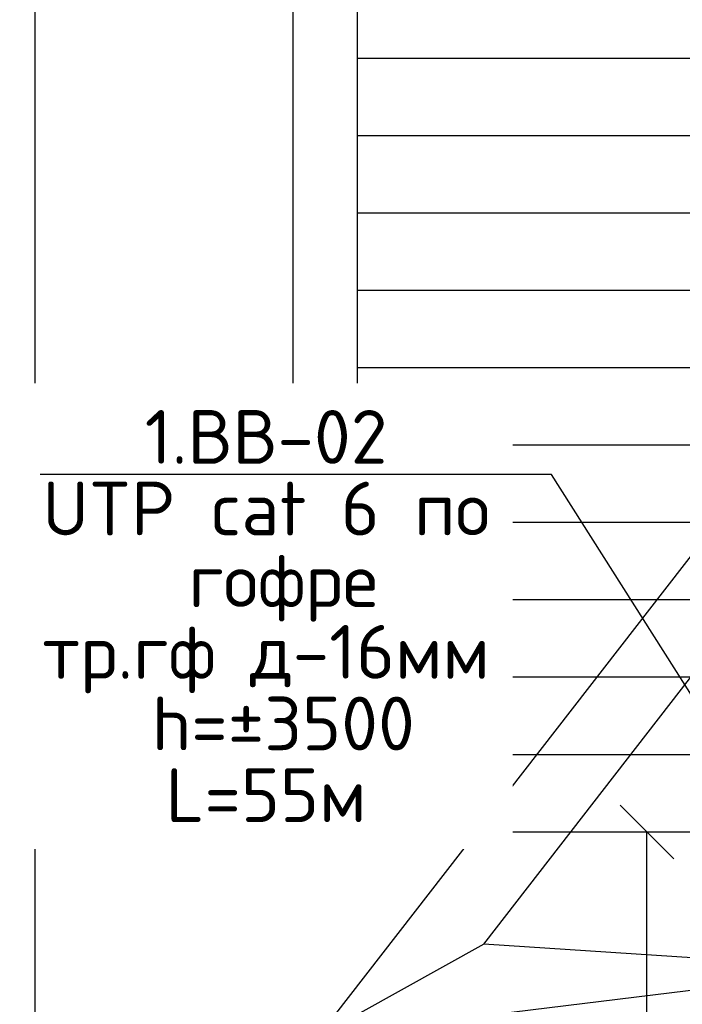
# Model space of a CAD drawing. Header units: millimetres. Extents: x 2008 to 593522, y -10016 to 93699.
# Tile 81 of 102: x 305460 to 308544, y 36725 to 41307. Entities that reach past the tile are written whole.
import ezdxf
from ezdxf import colors
from ezdxf.entities.mleader import LeaderData, LeaderLine
from ezdxf.math import Vec2, Vec3

# ---------------------------------------------------------------- set-up
doc = ezdxf.new("R2010")
doc.units = ezdxf.units.MM
doc.layers.add('00-CCTV', color=11, linetype='Continuous', lineweight=40)
doc.layers.add('Standard', color=7, linetype='Continuous')
doc.layers.add('СКС', color=3, linetype='Continuous')
doc.styles.add('ISO_1.0', font='isocpeur.ttf')
doc.styles.get("Standard").update_dxf_attribs({"font": 'arial.ttf'})
doc.dimstyles.new('ISO-25', dxfattribs={"dimtxt": 2.5, "dimasz": 2.5, "dimexe": 1.25, "dimexo": 0.625, "dimtad": 1, "dimtxsty": 'Standard', "dimcen": 2.5, "dimadec": 0, "dimazin": 0, "dimtfac": 1, "dimtmove": 0, "dimatfit": 3, "dimfxl": 1, "dimarcsym": 0})

# ---------------------------------------------------------------- blocks, each defined once
blk = doc.blocks.new('_Oblique')
at = {"color": 0, "linetype": 'ByBlock', "lineweight": -2}
blk.add_line((-0.5, -0.5), (0.5, 0.5), dxfattribs=at)
blk = doc.blocks.new('*D159')
at = {"color": 0, "lineweight": -2, "transparency": 16777216}
for p, q in [((36254.1, 10071.348), (36251.306, 10071.348)), ((36252.556, 10013.848), (36252.556, 10071.348)), ((36254.1, 10013.848), (36251.306, 10013.848))]:
    blk.add_line(p, q, dxfattribs=at)
at = {"layer": 'Defpoints', "color": 0, "transparency": 16777216}
for p in [(36252.556, 10071.348), (36254.725, 10071.348), (36254.725, 10013.848)]:
    blk.add_point(p, dxfattribs=at)
at = {"color": 0, "lineweight": -2, "transparency": 16777216, "xscale": 2.5, "yscale": 2.5, "zscale": 2.5}
for p, rotation in [((36252.556, 10071.348), 90), ((36252.556, 10013.848), 270)]:
    blk.add_blockref('_Oblique', p, dxfattribs=dict(at, rotation=rotation))
at = {"color": 0, "lineweight": 30, "transparency": 16777216, "insert": (36250.66, 10042.598), "char_height": 2.5, "attachment_point": 5, "rotation": 90}
blk.add_mtext('575', dxfattribs=at)
blk = doc.blocks.new('dome cam')
at = {"layer": 'Standard', "color": 11, "true_color": 0xf27172}
for points in [[(493.15, 432.73), (536.65, 368.35)], [(493.15, 432.73), (572.09, 353.29)], [(536.65, 368.35), (449.65, 368.35)], [(536.65, 368.35), (572.09, 353.29)], [(572.09, 353.29), (414.21, 353.29)]]:
    blk.add_lwpolyline(points, dxfattribs=at)
blk = doc.blocks.new('d_dome_kamera')
at = {"layer": 'Standard', "xscale": 2.53422712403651, "yscale": 2.53422712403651, "zscale": 2.53422712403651}
blk.add_blockref('dome cam', (-1249.186, -1141.425), dxfattribs=at)
blk = doc.blocks.new('_Origin2')
at = {"color": 0, "linetype": 'ByBlock', "lineweight": -2}
blk.add_line((-0.5, 0), (-1, 0), dxfattribs=at)
for radius in [0.5, 0.25]:
    blk.add_circle((0, 0), radius, dxfattribs=at)
blk = doc.blocks.new('шшш')
at = {"lineweight": 30}
blk.add_line((36236.092, 10071.348), (36236.092, 10171.348), dxfattribs=at)
for points in [[(36239.092, 10071.348), (36239.092, 10192.548)], [(36224.092, 10013.848), (36224.092, 10071.348), (36224.092, 10171.348)], [(36269.092, 10107.348), (36239.092, 10107.348)], [(36269.092, 10103.748), (36239.092, 10103.748)], [(36269.092, 10100.148), (36239.092, 10100.148)], [(36269.092, 10096.548), (36239.092, 10096.548)], [(36269.092, 10092.948), (36239.092, 10092.948)], [(36269.092, 10089.348), (36239.092, 10089.348)], [(36269.092, 10085.748), (36239.092, 10085.748)], [(36269.092, 10082.148), (36239.092, 10082.148)], [(36269.092, 10078.548), (36239.092, 10078.548)], [(36269.092, 10074.948), (36239.092, 10074.948)], [(36239.092, 10071.348), (36224.092, 10071.348)], [(36273.092, 10064.698), (36269.092, 10064.698), (36269.092, 10071.348), (36239.092, 10071.348)]]:
    blk.add_lwpolyline(points, dxfattribs=at)
dim = blk.add_linear_dim(base=(36252.556, 10071.348), p1=(36254.725, 10013.848), p2=(36254.725, 10071.348), angle=90, dimstyle='ISO-25', dxfattribs=at)
dim.commit()
dim.dimension.update_dxf_attribs({"geometry": '*D159', "text_midpoint": (36250.66, 10042.598)})

msp = doc.modelspace()

# ---------------------------------------------------------------- block references
at = {"color": 0, "xscale": 100, "yscale": 100, "zscale": 100}
msp.add_blockref('шшш', (-3316876.5251, -969607.7997), dxfattribs=at)
at = {"layer": '00-CCTV', "color": 7, "xscale": 9.025109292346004, "yscale": 9.025109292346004, "zscale": 9.025109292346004, "rotation": 232.1937355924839}
msp.add_blockref('d_dome_kamera', (309715.4265, 36645.4848), dxfattribs=at)

# ---------------------------------------------------------------- next in the draw order: leaders
at = {"layer": 'СКС', "color": 5}
ml = msp.add_multileader_mtext('Standard', dxfattribs=at)
ml.set_content('{\\C256;\\c0;1.ВВ-02 \\P\\fISOCPEUR|b0|i0|c162|p34;UTP cat 6 \\fISOCPEUR|b0|i0|c204|p34;по\\P гофре\\P}тр.гф д-16мм\\P{\\C256;\\c0; \\C1;h=±3500\\P\\C256;L=55м}', color=5, style='ISO_1.0')
ml.set_leader_properties(color=1)
ml.set_arrow_properties(name='ORIGIN2')
ml.build(insert=Vec2(0, 0))
ml.multileader.update_dxf_attribs({"text_left_attachment_type": 6, "text_right_attachment_type": 6, "dogleg_length": 86.2493, "arrow_head_size": 200})
ctx = ml.context
ctx.base_point, ctx.char_height, ctx.arrow_head_size, ctx.landing_gap_size, ctx.plane_origin = Vec3(305365.0625, 39190.671), 250, 200, 229.3085, Vec3(304308.9233, 43521.0951)
ctx.left_attachment, ctx.right_attachment, ctx.text_align_type = 6, 6, 1
notes = []
notes.append((ctx, [(0, (1, 1, 0), (307934.9289, 39190.671), (-1, 0), 86.2493, [(0, [(309392.9167, 36889.2881)], 0, [])])]))
ctx.mtext.insert, ctx.mtext.width, ctx.mtext.alignment, ctx.mtext.line_spacing_factor, ctx.mtext.flow_direction = Vec3(306606.8711, 39490.671), 2043.5678, 2, 0.8, 5
ctx.mtext.has_bg_fill, ctx.mtext.bg_color, ctx.mtext.bg_scale_factor, ctx.mtext.bg_transparency, ctx.mtext.use_window_bg_color = 1, -1027028792, 1.5, 0, 1
for ctx, leaders in notes:
    for number, flags, end, landing, length, lines in leaders:
        leader = LeaderData()
        leader.index, (leader.has_last_leader_line, leader.has_dogleg_vector, leader.attachment_direction) = number, flags
        leader.last_leader_point, leader.dogleg_vector, leader.dogleg_length = Vec3(end), Vec3(landing), length
        for number, points, colour, breaks in lines:
            line = LeaderLine()
            line.index, line.vertices, line.color, line.breaks = number, Vec3.list(points), colors.encode_raw_color(colour), breaks
            leader.lines.append(line)
        ctx.leaders.append(leader)

doc.saveas('drawing.dxf')
